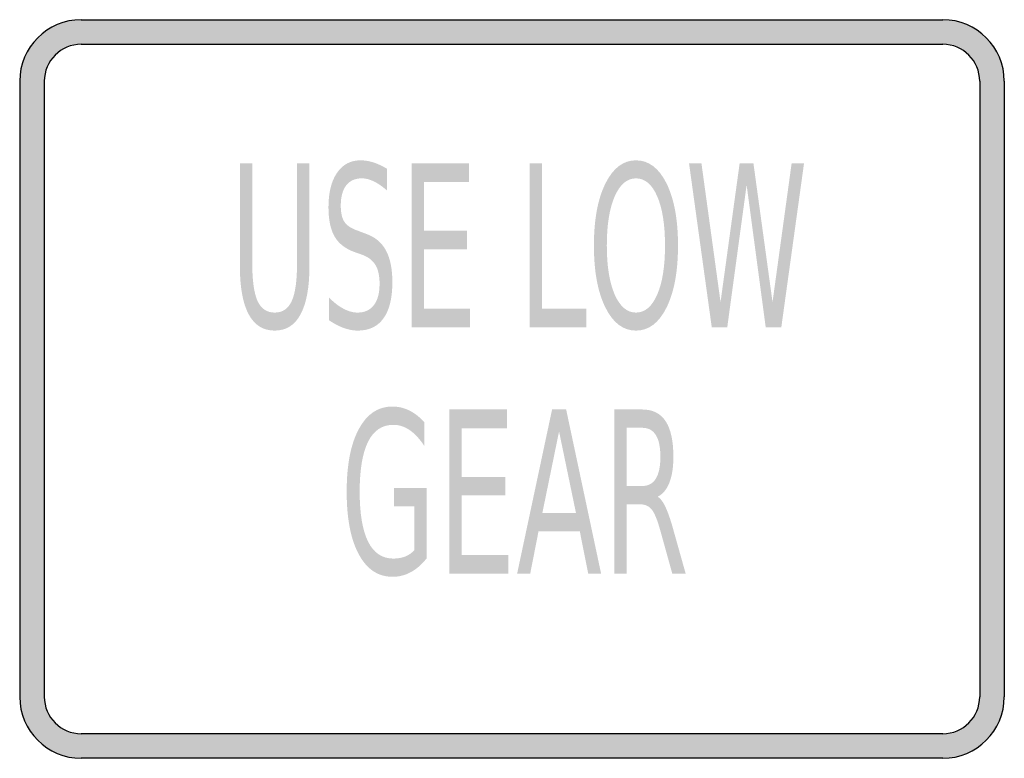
# Model space of a CAD drawing. Header units: inches. Extents: x -0.5 to 0.5, y -0.38 to 0.38.
import ezdxf

# ---------------------------------------------------------------- set-up
doc = ezdxf.new("R2010")
doc.units = ezdxf.units.IN
doc.header["$MEASUREMENT"] = 0

msp = doc.modelspace()

# ---------------------------------------------------------------- hatches: boundary and pattern name
h = msp.add_hatch(color=7)
h.paths.add_polyline_path([(0.5, 0.3125), (0.5, -0.3125), (0.4995, -0.321), (0.4978, -0.3292), (0.4952, -0.3368), (0.4915, -0.344), (0.487, -0.3507), (0.4817, -0.3567), (0.4757, -0.362), (0.469, -0.3665), (0.4618, -0.3702), (0.4542, -0.3728), (0.446, -0.3745), (0.4375, -0.375), (-0.4375, -0.375), (-0.446, -0.3745), (-0.4542, -0.3728), (-0.4618, -0.3702), (-0.469, -0.3665), (-0.4757, -0.362), (-0.4817, -0.3567), (-0.487, -0.3507), (-0.4915, -0.344), (-0.495, -0.3368), (-0.4978, -0.3292), (-0.4995, -0.321), (-0.5, -0.3125), (-0.5, 0.3125), (-0.4995, 0.321), (-0.4978, 0.3292), (-0.495, 0.3368), (-0.4915, 0.344), (-0.487, 0.3507), (-0.4817, 0.3567), (-0.4757, 0.362), (-0.469, 0.3665), (-0.4618, 0.37), (-0.4542, 0.3728), (-0.446, 0.3745), (-0.4375, 0.375), (0.4375, 0.375), (0.446, 0.3745), (0.4542, 0.3728), (0.4618, 0.37), (0.469, 0.3665), (0.4757, 0.362), (0.4817, 0.3567), (0.487, 0.3507), (0.4915, 0.344), (0.4952, 0.3368), (0.4978, 0.3292), (0.4995, 0.321), (0.5, 0.3125)])
h.paths.add_polyline_path([(-0.475, -0.3125), (-0.475, 0.3125), (-0.4747, 0.3175), (-0.4737, 0.3225), (-0.472, 0.3272), (-0.4698, 0.3313), (-0.4672, 0.3353), (-0.464, 0.339), (-0.4603, 0.3422), (-0.4565, 0.3448), (-0.4522, 0.347), (-0.4475, 0.3487), (-0.4425, 0.3497), (-0.4375, 0.35), (0.4375, 0.35), (0.4427, 0.3497), (0.4475, 0.3487), (0.4522, 0.347), (0.4565, 0.3448), (0.4603, 0.3422), (0.464, 0.339), (0.4672, 0.3353), (0.4698, 0.3313), (0.472, 0.3272), (0.4737, 0.3225), (0.4747, 0.3175), (0.475, 0.3125), (0.475, -0.3125), (0.4747, -0.3177), (0.4737, -0.3225), (0.472, -0.3272), (0.4698, -0.3315), (0.4672, -0.3355), (0.464, -0.339), (0.4603, -0.3422), (0.4565, -0.3448), (0.4522, -0.347), (0.4475, -0.3487), (0.4427, -0.3497), (0.4375, -0.35), (-0.4375, -0.35), (-0.4425, -0.3497), (-0.4475, -0.3487), (-0.4522, -0.347), (-0.4565, -0.3448), (-0.4603, -0.3422), (-0.464, -0.339), (-0.4672, -0.3355), (-0.4698, -0.3315), (-0.472, -0.3272), (-0.4737, -0.3225), (-0.4747, -0.3177), (-0.475, -0.3125)], flags=0)
h = msp.add_hatch(color=7)
edge = h.paths.add_edge_path()
edge.add_line((-0.1271, 0.2237), (-0.1271, 0.2017))
edge.add_spline(control_points=[(-0.1271, 0.2017), (-0.1318, 0.2058), (-0.1362, 0.2088), (-0.1405, 0.2109), (-0.1447, 0.2129), (-0.1487, 0.2139), (-0.1526, 0.2139), (-0.1594, 0.2139), (-0.1647, 0.2115), (-0.1684, 0.2067), (-0.172, 0.202), (-0.1739, 0.1952), (-0.1739, 0.1864), (-0.1739, 0.179), (-0.1727, 0.1735), (-0.1702, 0.1697), (-0.1678, 0.166), (-0.1631, 0.1629), (-0.1562, 0.1606)], knot_values=[0, 0, 0, 0, 1, 1, 1, 2, 2, 2, 3, 3, 3, 4, 4, 4, 5, 5, 5, 6, 6, 6, 6], degree=3, periodic=0)
edge.add_line((-0.1562, 0.1606), (-0.1488, 0.1578))
edge.add_spline(control_points=[(-0.1488, 0.1578), (-0.1394, 0.1546), (-0.1325, 0.149), (-0.1281, 0.1409), (-0.1237, 0.1328), (-0.1215, 0.122), (-0.1215, 0.1085), (-0.1215, 0.0923), (-0.1245, 0.0801), (-0.1305, 0.0718), (-0.1364, 0.0634), (-0.1452, 0.0593), (-0.1568, 0.0593), (-0.1612, 0.0593), (-0.1658, 0.0602), (-0.1708, 0.0619), (-0.1757, 0.0637), (-0.1808, 0.0664), (-0.186, 0.0699)], knot_values=[0, 0, 0, 0, 1, 1, 1, 2, 2, 2, 3, 3, 3, 4, 4, 4, 5, 5, 5, 6, 6, 6, 6], degree=3, periodic=0)
edge.add_line((-0.186, 0.0699), (-0.186, 0.0931))
edge.add_spline(control_points=[(-0.186, 0.0931), (-0.181, 0.0879), (-0.176, 0.0841), (-0.1711, 0.0815), (-0.1663, 0.0789), (-0.1615, 0.0776), (-0.1568, 0.0776), (-0.1497, 0.0776), (-0.1442, 0.0801), (-0.1403, 0.0852), (-0.1364, 0.0902), (-0.1345, 0.0974), (-0.1345, 0.1068), (-0.1345, 0.115), (-0.1359, 0.1214), (-0.1387, 0.126), (-0.1415, 0.1306), (-0.146, 0.1341), (-0.1524, 0.1364)], knot_values=[0, 0, 0, 0, 1, 1, 1, 2, 2, 2, 3, 3, 3, 4, 4, 4, 5, 5, 5, 6, 6, 6, 6], degree=3, periodic=0)
edge.add_line((-0.1524, 0.1364), (-0.16, 0.1391))
edge.add_spline(control_points=[(-0.16, 0.1391), (-0.1693, 0.1424), (-0.176, 0.1477), (-0.1802, 0.1548), (-0.1843, 0.162), (-0.1864, 0.1719), (-0.1864, 0.1846), (-0.1864, 0.1994), (-0.1835, 0.211), (-0.1778, 0.2194), (-0.172, 0.2279), (-0.1641, 0.2322), (-0.154, 0.2322), (-0.1497, 0.2322), (-0.1453, 0.2315), (-0.1408, 0.2301), (-0.1363, 0.2286), (-0.1317, 0.2265), (-0.1271, 0.2237)], knot_values=[0, 0, 0, 0, 1, 1, 1, 2, 2, 2, 3, 3, 3, 4, 4, 4, 5, 5, 5, 6, 6, 6, 6], degree=3, periodic=0)
h = msp.add_hatch(color=7)
edge = h.paths.add_edge_path()
edge.add_spline(control_points=[(0.1259, 0.2322), (0.1389, 0.2322), (0.1492, 0.2243), (0.157, 0.2087), (0.1647, 0.193), (0.1686, 0.172), (0.1686, 0.1457), (0.1686, 0.1194), (0.1647, 0.0984), (0.157, 0.0828), (0.1492, 0.0671), (0.1389, 0.0593), (0.1259, 0.0593), (0.113, 0.0593), (0.1026, 0.0671), (0.0949, 0.0827), (0.0871, 0.0983), (0.0832, 0.1193), (0.0832, 0.1457), (0.0832, 0.172), (0.0871, 0.193), (0.0949, 0.2087), (0.1026, 0.2243), (0.113, 0.2322), (0.1259, 0.2322)], knot_values=[0, 0, 0, 0, 1, 1, 1, 2, 2, 2, 3, 3, 3, 4, 4, 4, 5, 5, 5, 6, 6, 6, 7, 7, 7, 8, 8, 8, 8], degree=3, periodic=0)
edge = h.paths.add_edge_path(flags=0)
edge.add_spline(control_points=[(0.1259, 0.2139), (0.1169, 0.2139), (0.1097, 0.2078), (0.1043, 0.1956), (0.099, 0.1834), (0.0963, 0.1667), (0.0963, 0.1457), (0.0963, 0.1247), (0.099, 0.1081), (0.1043, 0.0959), (0.1097, 0.0837), (0.1169, 0.0776), (0.1259, 0.0776), (0.135, 0.0776), (0.1422, 0.0837), (0.1475, 0.0959), (0.1528, 0.1081), (0.1554, 0.1247), (0.1554, 0.1457), (0.1554, 0.1667), (0.1528, 0.1834), (0.1475, 0.1956), (0.1422, 0.2078), (0.135, 0.2139), (0.1259, 0.2139)], knot_values=[0, 0, 0, 0, 1, 1, 1, 2, 2, 2, 3, 3, 3, 4, 4, 4, 5, 5, 5, 6, 6, 6, 7, 7, 7, 8, 8, 8, 8], degree=3, periodic=0)
h = msp.add_hatch(color=7)
edge = h.paths.add_edge_path()
edge.add_line((-0.2764, 0.2292), (-0.2638, 0.2292))
edge.add_line((-0.2638, 0.2292), (-0.2638, 0.1279))
edge.add_spline(control_points=[(-0.2638, 0.1279), (-0.2638, 0.11), (-0.262, 0.0972), (-0.2584, 0.0893), (-0.2548, 0.0815), (-0.249, 0.0776), (-0.241, 0.0776), (-0.233, 0.0776), (-0.2272, 0.0815), (-0.2237, 0.0893), (-0.2201, 0.0972), (-0.2183, 0.11), (-0.2183, 0.1279)], knot_values=[0, 0, 0, 0, 1, 1, 1, 2, 2, 2, 3, 3, 3, 4, 4, 4, 4], degree=3, periodic=0)
edge.add_line((-0.2183, 0.1279), (-0.2183, 0.2292))
edge.add_line((-0.2183, 0.2292), (-0.2057, 0.2292))
edge.add_line((-0.2057, 0.2292), (-0.2057, 0.1251))
edge.add_spline(control_points=[(-0.2057, 0.1251), (-0.2057, 0.1034), (-0.2087, 0.087), (-0.2147, 0.0759), (-0.2206, 0.0648), (-0.2294, 0.0593), (-0.241, 0.0593), (-0.2527, 0.0593), (-0.2615, 0.0648), (-0.2675, 0.0759), (-0.2734, 0.087), (-0.2764, 0.1034), (-0.2764, 0.1251)], knot_values=[0, 0, 0, 0, 1, 1, 1, 2, 2, 2, 3, 3, 3, 4, 4, 4, 4], degree=3, periodic=0)
edge.add_line((-0.2764, 0.1251), (-0.2764, 0.2292))
for points in [[(-0.102, 0.2292), (-0.0437, 0.2292), (-0.0437, 0.2102), (-0.0895, 0.2102), (-0.0895, 0.1608), (-0.0456, 0.1608), (-0.0456, 0.1419), (-0.0895, 0.1419), (-0.0895, 0.0815), (-0.0426, 0.0815), (-0.0426, 0.0625), (-0.102, 0.0625), (-0.102, 0.2292)], [(0.0181, 0.2292), (0.0306, 0.2292), (0.0306, 0.0815), (0.0755, 0.0815), (0.0755, 0.0625), (0.0181, 0.0625), (0.0181, 0.2292)], [(0.1798, 0.2292), (0.1924, 0.2292), (0.2118, 0.0883), (0.2312, 0.2292), (0.2452, 0.2292), (0.2646, 0.0883), (0.284, 0.2292), (0.2966, 0.2292), (0.2735, 0.0625), (0.2577, 0.0625), (0.2383, 0.2072), (0.2186, 0.0625), (0.2029, 0.0625), (0.1798, 0.2292)], [(-0.0638, -0.0208), (-0.005, -0.0208), (-0.005, -0.0398), (-0.0512, -0.0398), (-0.0512, -0.0892), (-0.0069, -0.0892), (-0.0069, -0.1081), (-0.0512, -0.1081), (-0.0512, -0.1685), (-0.0038, -0.1685), (-0.0038, -0.1875), (-0.0638, -0.1875), (-0.0638, -0.0208)]]:
    msp.add_hatch(color=7).paths.add_polyline_path(points)
h = msp.add_hatch(color=7)
edge = h.paths.add_edge_path()
edge.add_line((-0.0992, -0.1637), (-0.0992, -0.119))
edge.add_line((-0.0992, -0.119), (-0.1197, -0.119))
edge.add_line((-0.1197, -0.119), (-0.1197, -0.1004))
edge.add_line((-0.1197, -0.1004), (-0.0867, -0.1004))
edge.add_line((-0.0867, -0.1004), (-0.0867, -0.172))
edge.add_spline(control_points=[(-0.0867, -0.172), (-0.0916, -0.1782), (-0.0969, -0.1828), (-0.1028, -0.186), (-0.1086, -0.1892), (-0.1149, -0.1907), (-0.1215, -0.1907), (-0.1361, -0.1907), (-0.1474, -0.1831), (-0.1556, -0.1679), (-0.1638, -0.1527), (-0.1679, -0.1315), (-0.1679, -0.1043), (-0.1679, -0.0771), (-0.1638, -0.0559), (-0.1556, -0.0407), (-0.1474, -0.0254), (-0.1361, -0.0178), (-0.1215, -0.0178), (-0.1155, -0.0178), (-0.1097, -0.0192), (-0.1043, -0.0218), (-0.0988, -0.0245), (-0.0938, -0.0285), (-0.0891, -0.0337)], knot_values=[0, 0, 0, 0, 1, 1, 1, 2, 2, 2, 3, 3, 3, 4, 4, 4, 5, 5, 5, 6, 6, 6, 7, 7, 7, 8, 8, 8, 8], degree=3, periodic=0)
edge.add_line((-0.0891, -0.0337), (-0.0891, -0.0577))
edge.add_spline(control_points=[(-0.0891, -0.0577), (-0.0938, -0.0506), (-0.0987, -0.0453), (-0.104, -0.0417), (-0.1092, -0.0381), (-0.1147, -0.0364), (-0.1205, -0.0364), (-0.1318, -0.0364), (-0.1404, -0.042), (-0.1461, -0.0534), (-0.1518, -0.0648), (-0.1547, -0.0818), (-0.1547, -0.1043), (-0.1547, -0.1268), (-0.1518, -0.1437), (-0.1461, -0.1551), (-0.1404, -0.1665), (-0.1318, -0.1722), (-0.1205, -0.1722), (-0.116, -0.1722), (-0.112, -0.1715), (-0.1085, -0.1701), (-0.1051, -0.1688), (-0.1019, -0.1666), (-0.0992, -0.1637)], knot_values=[0, 0, 0, 0, 1, 1, 1, 2, 2, 2, 3, 3, 3, 4, 4, 4, 5, 5, 5, 6, 6, 6, 7, 7, 7, 8, 8, 8, 8], degree=3, periodic=0)
h = msp.add_hatch(color=7)
h.paths.add_polyline_path([(0.0407, -0.0208), (0.055, -0.0208), (0.0905, -0.1875), (0.0774, -0.1875), (0.0689, -0.1447), (0.0269, -0.1447), (0.0185, -0.1875), (0.0052, -0.1875), (0.0407, -0.0208)])
h.paths.add_polyline_path([(0.0478, -0.0431), (0.0308, -0.126), (0.065, -0.126), (0.0478, -0.0431)], flags=0)
h = msp.add_hatch(color=7)
edge = h.paths.add_edge_path()
edge.add_spline(control_points=[(0.148, -0.1094), (0.1507, -0.111), (0.1534, -0.1145), (0.1559, -0.1199), (0.1584, -0.1252), (0.161, -0.1326), (0.1636, -0.142)], knot_values=[0, 0, 0, 0, 1, 1, 1, 2, 2, 2, 2], degree=3, periodic=0)
edge.add_line((0.1636, -0.142), (0.1764, -0.1875))
edge.add_line((0.1764, -0.1875), (0.1628, -0.1875))
edge.add_line((0.1628, -0.1875), (0.1509, -0.1447))
edge.add_spline(control_points=[(0.1509, -0.1447), (0.1479, -0.1336), (0.1449, -0.1262), (0.142, -0.1225), (0.1392, -0.1189), (0.1352, -0.1171), (0.1302, -0.1171)], knot_values=[0, 0, 0, 0, 1, 1, 1, 2, 2, 2, 2], degree=3, periodic=0)
edge.add_line((0.1302, -0.1171), (0.1165, -0.1171))
edge.add_line((0.1165, -0.1171), (0.1165, -0.1875))
edge.add_line((0.1165, -0.1875), (0.1039, -0.1875))
edge.add_line((0.1039, -0.1875), (0.1039, -0.0208))
edge.add_line((0.1039, -0.0208), (0.1323, -0.0208))
edge.add_spline(control_points=[(0.1323, -0.0208), (0.143, -0.0208), (0.1509, -0.0248), (0.1561, -0.0328), (0.1613, -0.0407), (0.1639, -0.0528), (0.1639, -0.0688), (0.1639, -0.0793), (0.1626, -0.088), (0.1599, -0.095), (0.1572, -0.1019), (0.1532, -0.1067), (0.148, -0.1094)], knot_values=[0, 0, 0, 0, 1, 1, 1, 2, 2, 2, 3, 3, 3, 4, 4, 4, 4], degree=3, periodic=0)
edge = h.paths.add_edge_path(flags=0)
edge.add_line((0.1165, -0.0394), (0.1165, -0.0985))
edge.add_line((0.1165, -0.0985), (0.1323, -0.0985))
edge.add_spline(control_points=[(0.1323, -0.0985), (0.1384, -0.0985), (0.143, -0.096), (0.1461, -0.091), (0.1492, -0.086), (0.1507, -0.0786), (0.1507, -0.0688), (0.1507, -0.0591), (0.1492, -0.0517), (0.1461, -0.0468), (0.143, -0.0418), (0.1384, -0.0394), (0.1323, -0.0394)], knot_values=[0, 0, 0, 0, 1, 1, 1, 2, 2, 2, 3, 3, 3, 4, 4, 4, 4], degree=3, periodic=0)
edge.add_line((0.1323, -0.0394), (0.1165, -0.0394))

# ---------------------------------------------------------------- linework, layer by layer
at = {"color": 7}
for p, q in [((-0.4375, 0.375), (0.4375, 0.375)), ((-0.4375, 0.35), (0.4375, 0.35)), ((-0.5, 0.3125), (-0.5, -0.3125)), ((-0.475, 0.3125), (-0.475, -0.3125)), ((0.475, 0.3125), (0.475, -0.3125)), ((0.5, 0.3125), (0.5, -0.3125)), ((0.4375, -0.35), (-0.4375, -0.35)), ((0.4375, -0.375), (-0.4375, -0.375))]:
    msp.add_line(p, q, dxfattribs=at)
for points in [[(-0.4375, 0.375), (-0.472, 0.375), (-0.5, 0.347), (-0.5, 0.3125)], [(0.5, 0.3125), (0.5, 0.347), (0.472, 0.375), (0.4375, 0.375)], [(-0.4375, 0.35), (-0.4582, 0.35), (-0.475, 0.3332), (-0.475, 0.3125)], [(0.475, 0.3125), (0.475, 0.3332), (0.4582, 0.35), (0.4375, 0.35)], [(-0.5, -0.3125), (-0.5, -0.347), (-0.472, -0.375), (-0.4375, -0.375)], [(-0.475, -0.3125), (-0.475, -0.3332), (-0.4582, -0.35), (-0.4375, -0.35)], [(0.4375, -0.375), (0.472, -0.375), (0.5, -0.347), (0.5, -0.3125)], [(0.4375, -0.35), (0.4582, -0.35), (0.475, -0.3332), (0.475, -0.3125)]]:
    msp.add_open_spline(points, degree=3, dxfattribs=at)

doc.saveas('drawing.dxf')
